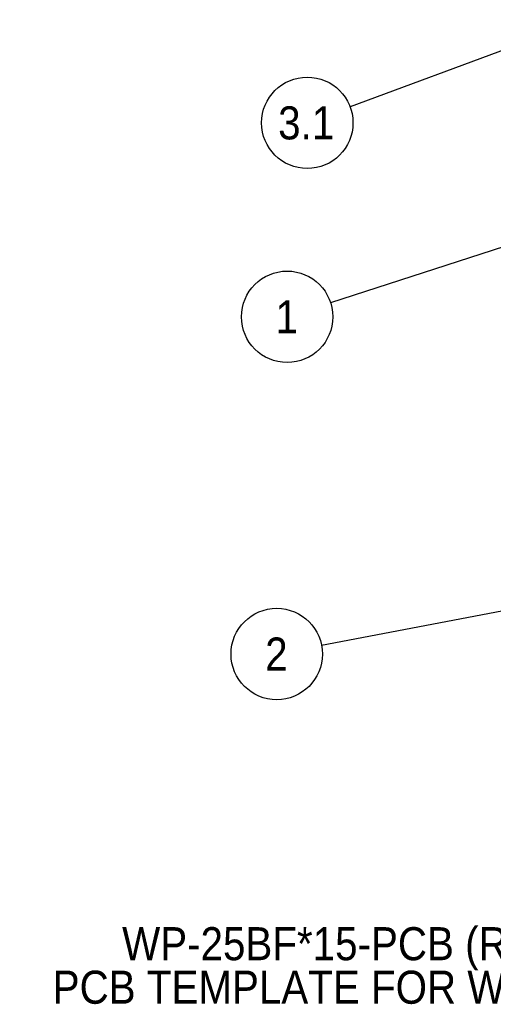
# Model space of a CAD drawing. Header units: inches. Extents: x 0.3 to 33.9, y 0.2 to 21.7.
# Tile 13 of 17: x 24.1 to 25.9, y 13 to 16.7. Entities that reach past the tile are written whole.
import ezdxf

# ---------------------------------------------------------------- set-up
doc = ezdxf.new("R2010")
doc.units = ezdxf.units.IN
doc.header["$MEASUREMENT"] = 0
doc.linetypes.add('SLD-Solid', pattern=[0])
doc.layers.add('SLD-0', color=7, linetype='SLD-Solid')
doc.styles.add('SLDTEXTSTYLE1', font='GOTHIC.TTF', dxfattribs={"width": 0.913})
doc.styles.get("Standard").update_dxf_attribs({"font": 'GOTHIC.TTF'})
doc.dimstyles.new('SLDDIMSTYLE2', dxfattribs={"dimtxt": 0, "dimasz": 0.04, "dimexe": 0, "dimexo": 0.0625, "dimgap": 0, "dimtad": 0, "dimtih": 1, "dimtoh": 1, "dimdec": 0, "dimrnd": 1e-09, "dimzin": 0, "dimdsep": 46, "dimtxsty": 'Standard', "dimblk1": 'DOT', "dimblk2": 'DOT', "dimsah": 1, "dimcen": 0.09, "dimadec": 0, "dimazin": 0, "dimtfac": 0.04, "dimtdec": 0, "dimtofl": 0, "dimtmove": 0, "dimatfit": 3, "dimldrblk": 'DOT', "dimfxl": 0, "dimfrac": 2, "dimtolj": 1, "dimtzin": 0, "dimarcsym": 0})
doc.dimstyles.new('SLDDIMSTYLE3', dxfattribs={"dimtxt": 0, "dimasz": 0.13, "dimexe": 0, "dimexo": 0.0625, "dimgap": 0, "dimtad": 0, "dimtih": 1, "dimtoh": 1, "dimdec": 0, "dimrnd": 1e-09, "dimzin": 0, "dimdsep": 46, "dimtxsty": 'Standard', "dimsah": 1, "dimcen": 0.09, "dimadec": 0, "dimazin": 0, "dimtfac": 0.13, "dimtdec": 0, "dimtofl": 0, "dimtmove": 0, "dimatfit": 3, "dimfxl": 0, "dimfrac": 2, "dimtolj": 1, "dimtzin": 0, "dimarcsym": 0})

# ---------------------------------------------------------------- blocks, each defined once
blk = doc.blocks.new('SW_NOTE_5')
at = {"layer": 'SLD-0', "color": 0}
blk.add_circle((-0.1697, -0.0323), 0.1728, dxfattribs=at)
at = {"layer": 'SLD-0', "color": 0, "insert": (-0.171, 0.03), "char_height": 0.125, "attachment_point": 2, "style": 'SLDTEXTSTYLE1'}
blk.add_mtext('2', dxfattribs=at)
blk = doc.blocks.new('_DOT')
at = {"color": 0, "linetype": 'ByBlock', "lineweight": -2}
blk.add_line((-0.5, 0), (-1, 0), dxfattribs=at)
at = {"color": 0, "linetype": 'ByBlock', "const_width": 0.5}
blk.add_lwpolyline([(-0.25, 0, 1), (0.25, 0, 1)], format="xyb", close=True, dxfattribs=at)
blk = doc.blocks.new('SW_NOTE_6')
at = {"layer": 'SLD-0', "color": 0}
blk.add_circle((-0.1644, -0.0531), 0.1728, dxfattribs=at)
at = {"layer": 'SLD-0', "color": 0, "insert": (-0.1657, 0.0092), "char_height": 0.125, "attachment_point": 2, "style": 'SLDTEXTSTYLE1'}
blk.add_mtext('1', dxfattribs=at)
blk = doc.blocks.new('SW_NOTE_7')
at = {"layer": 'SLD-0', "color": 0}
blk.add_circle((-0.162, -0.06), 0.1728, dxfattribs=at)
at = {"layer": 'SLD-0', "color": 0, "insert": (-0.1661, 0.0023), "char_height": 0.125, "attachment_point": 2, "style": 'SLDTEXTSTYLE1'}
blk.add_mtext('3.1', dxfattribs=at)
blk = doc.blocks.new('SW_NOTE_8')
at = {"layer": 'SLD-0', "color": 0, "char_height": 0.125, "attachment_point": 3, "style": 'SLDTEXTSTYLE1'}
for s, insert in [('WP-25BF*15-PCB (REF. ONLY): ', (-0.0124, 0.2539)), ('PCB TEMPLATE FOR WP-25BF*15', (-0.0631, 0.0895))]:
    blk.add_mtext(s, dxfattribs=dict(at, insert=insert))

msp = doc.modelspace()

# ---------------------------------------------------------------- block references
at = {"layer": 'SLD-0'}
for name, p in [('SW_NOTE_7', (25.3415, 16.4082)), ('SW_NOTE_6', (25.2677, 15.6682)), ('SW_NOTE_5', (25.2336, 14.3732)), ('SW_NOTE_8', (26.7387, 13.0548))]:
    msp.add_blockref(name, p, dxfattribs=at)

# ---------------------------------------------------------------- leaders
for points, dimstyle in [([(26.2313, 16.7379), (25.3415, 16.4082)], 'SLDDIMSTYLE3'), ([(26.3878, 16.0299), (25.2677, 15.6682)], 'SLDDIMSTYLE2'), ([(26.4482, 14.6047), (25.2336, 14.3732)], 'SLDDIMSTYLE2')]:
    msp.add_leader(points, dimstyle=dimstyle, dxfattribs=at)

doc.saveas('drawing.dxf')
